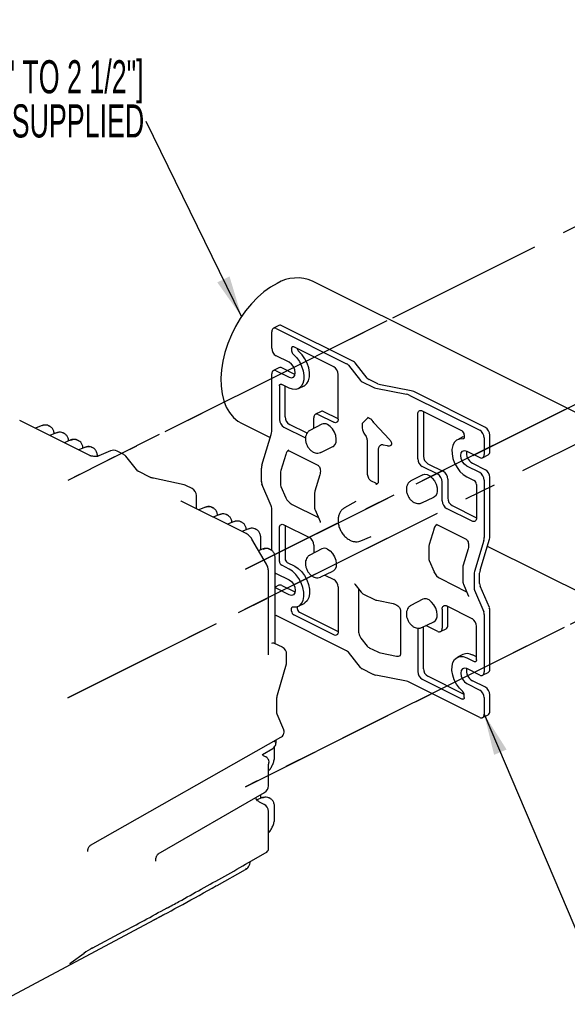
# Model space of a CAD drawing. Header units: millimetres. Extents: x 0 to 1680, y 0 to 1188.
# Tile 34 of 40: x 1123 to 1298, y 698 to 1013. Entities that reach past the tile are written whole.
import ezdxf

# ---------------------------------------------------------------- set-up
doc = ezdxf.new("R2010")
doc.units = ezdxf.units.MM
doc.header["$LTSCALE"] = 4
doc.linetypes.add('CENTERX2', pattern=[20.32, 12.7, -2.54, 2.54, -2.54])
doc.layers.add('FORMAT', color=7, linetype='Continuous')
doc.styles.add('SLDTEXTSTYLE0', font='TXT', dxfattribs={"width": 0.605})
doc.dimstyles.new('SLDDIMSTYLE0', dxfattribs={"dimtxt": 0.18, "dimasz": 13.208, "dimexe": 0, "dimexo": 0.0625, "dimgap": 0, "dimtad": 0, "dimtih": 1, "dimtoh": 1, "dimdec": 0, "dimrnd": 1e-09, "dimzin": 0, "dimdsep": 46, "dimtxsty": 'Standard', "dimsah": 1, "dimcen": 0.09, "dimadec": 0, "dimazin": 0, "dimtfac": 13.208, "dimtdec": 0, "dimtofl": 0, "dimtmove": 0, "dimatfit": 3, "dimfxl": 1, "dimfrac": 2, "dimtolj": 1, "dimtzin": 0, "dimarcsym": 0})

# ---------------------------------------------------------------- blocks, each defined once
blk = doc.blocks.new('SW_NOTE_23')
at = {"layer": 'FORMAT', "color": 0, "attachment_point": 3, "style": 'SLDTEXTSTYLE0'}
for s, insert, char_height in [('PIPE,', (-183.08, 19.55), 10.583), ('%%c', (-163.94, 19.55), 10.583), ('20 TO 50 [3/4" TO 2 1/2"]', (-0.78, 19.55), 10.5833), ('CUSTOMER SUPPLIED', (-0.58, 5.43), 10.5833)]:
    blk.add_mtext(s, dxfattribs=dict(at, insert=insert, char_height=char_height))

msp = doc.modelspace()

# ---------------------------------------------------------------- linework, layer by layer
at = {"color": 7, "linetype": 'CENTERX2'}
for p, q in [((1433.37, 1013), (1138.82, 865.73)), ((1195.6, 837.34), (1490.15, 984.61)), ((1138.82, 796.19), (1433.37, 943.46)), ((1240.76, 916.68), (1138.82, 865.73)), ((1490.15, 915.07), (1195.6, 767.8)), ((1297.52, 888.3), (1195.6, 837.34)), ((1240.76, 847.16), (1138.82, 796.19)), ((1195.6, 767.8), (1297.52, 818.79))]:
    msp.add_line(p, q, dxfattribs=at)
at = {"color": 7, "linetype": 'Continuous', "lineweight": 25}
for p, q in [((1358.46, 858.71), (1217.03, 929.43)), ((1203.98, 907.97), (1203.98, 913.26)), ((1206.29, 915.24), (1204.5, 914.34)), ((1205.39, 914.28), (1227.91, 903.02)), ((1230.08, 903.73), (1207.19, 915.18)), ((1210.34, 907.91), (1210.34, 907.13)), ((1223.78, 902.06), (1211.05, 908.42)), ((1209.53, 903.47), (1205.39, 905.53)), ((1206.29, 901.73), (1204.5, 900.83)), ((1205.39, 900.77), (1209.53, 898.7)), ((1211.32, 899.6), (1207.19, 901.67)), ((1228.47, 902.6), (1232.35, 897.69)), ((1234.52, 898.4), (1230.63, 903.31)), ((1203.98, 881.35), (1203.98, 899.75)), ((1211.41, 899.56), (1211.32, 899.6)), ((1225.19, 885.33), (1225.19, 899.62)), ((1232.91, 897.27), (1236.42, 895.51)), ((1237.85, 896.6), (1235.08, 897.98)), ((1206.45, 895.91), (1206.45, 885.17)), ((1209.53, 895.24), (1207.16, 896.42)), ((1208.25, 886.07), (1208.25, 895.88)), ((1212.55, 895.05), (1214.34, 895.94)), ((1237.27, 895.24), (1247.08, 893.29)), ((1248.51, 894.37), (1238.69, 896.32)), ((1272.24, 882.65), (1249.35, 894.1)), ((1247.93, 893.01), (1270.45, 881.75)), ((1219.73, 887.73), (1217.93, 886.84)), ((1252.06, 887.92), (1264.79, 881.55)), ((1252.44, 887.72), (1252.44, 873.5)), ((1145.91, 873.67), (1123.46, 884.89)), ((1217.41, 882.31), (1217.41, 885.75)), ((1218.83, 886.78), (1223.78, 884.3)), ((1225.19, 885.39), (1220.62, 887.68)), ((1234.52, 885.46), (1233.06, 884.15)), ((1234.61, 885.89), (1235.56, 885.42)), ((1236.08, 884.84), (1236.17, 884.69)), ((1250.65, 872.6), (1250.65, 886.89)), ((1130.34, 883.15), (1128.51, 882.37)), ((1133.12, 882.98), (1132.73, 883.18)), ((1194.32, 883.99), (1203.52, 879.38)), ((1207.87, 882.73), (1214.76, 879.29)), ((1215.27, 880.83), (1209.66, 883.63)), ((1219.97, 883.66), (1216.18, 881.66)), ((1236.7, 883.99), (1241.64, 878.78)), ((1134.94, 880.85), (1133.1, 880.07)), ((1137.71, 880.68), (1137.32, 880.88)), ((1139.53, 878.55), (1137.7, 877.77)), ((1142.31, 878.38), (1141.92, 878.58)), ((1200.87, 870.54), (1203.83, 880.42)), ((1233.63, 880.48), (1234.18, 879.78)), ((1234.5, 878.69), (1234.5, 868.12)), ((1265.09, 879.63), (1263.29, 878.73)), ((1265.09, 879.63), (1265.5, 879.79)), ((1265.5, 880.33), (1265.5, 879.55)), ((1271.86, 879.31), (1271.86, 874.03)), ((1273.66, 874.93), (1273.66, 880.21)), ((1144.13, 876.25), (1142.3, 875.47)), ((1146.91, 876.09), (1146.52, 876.28)), ((1152.52, 875.15), (1148.69, 873.57)), ((1209.53, 875.18), (1218.72, 870.58)), ((1219.67, 874.68), (1223.55, 876.51)), ((1238.04, 875.84), (1238.04, 865.31)), ((1239.04, 877.04), (1238.72, 876.88)), ((1239.55, 877.1), (1240.94, 876.82)), ((1156.55, 874.1), (1154.59, 875.08)), ((1161.25, 868.7), (1157.37, 873.45)), ((1208.45, 874.01), (1206.91, 868.87)), ((1266.31, 875.08), (1270.45, 873.01)), ((1271.34, 872.95), (1273.14, 873.85)), ((1200.73, 865.31), (1200.73, 869.61)), ((1257.01, 867.69), (1252.06, 870.16)), ((1253.86, 871.06), (1258.81, 868.59)), ((1270.45, 868.24), (1266.31, 870.31)), ((1268.11, 871.21), (1272.24, 869.14)), ((1161.25, 868.7), (1161.21, 868.75)), ((1165.06, 866.77), (1161.55, 868.52)), ((1175.97, 864.3), (1166.16, 866.4)), ((1206.76, 867.93), (1206.76, 864.54)), ((1219.35, 867.53), (1217.77, 862.28)), ((1252.23, 867.53), (1248.44, 865.53)), ((1260.22, 866.15), (1260.22, 860.08)), ((1266.31, 866.85), (1268.68, 865.66)), ((1271.86, 865.8), (1271.86, 847.41)), ((1273.66, 847.85), (1273.66, 866.7)), ((1178.53, 863.11), (1176.57, 864.09)), ((1203.83, 857.62), (1200.87, 864.53)), ((1206.91, 863.76), (1208.45, 860.16)), ((1235.76, 865.6), (1237.17, 864.89)), ((1258.43, 859.19), (1258.43, 865.25)), ((1269.39, 864.44), (1269.39, 853.71)), ((1179.91, 856.67), (1179.91, 860.88)), ((1217.65, 861.48), (1217.65, 857.18)), ((1251.93, 858.55), (1255.81, 860.38)), ((1195.83, 848.7), (1175.05, 859.1)), ((1182.53, 857.05), (1180.69, 856.28)), ((1185.3, 856.89), (1184.91, 857.08)), ((1203.98, 843.3), (1203.98, 856.83)), ((1210.48, 858.02), (1218.88, 853.82)), ((1217.83, 856.27), (1219.41, 852.59)), ((1230.84, 859.02), (1227.22, 856.9)), ((1267.97, 852.68), (1259.84, 856.75)), ((1261.64, 857.64), (1269.39, 853.77)), ((1187.12, 854.76), (1185.29, 853.98)), ((1189.9, 854.59), (1189.51, 854.78)), ((1191.72, 852.46), (1189.88, 851.68)), ((1194.49, 852.29), (1194.11, 852.49)), ((1196.31, 850.16), (1194.48, 849.38)), ((1199.09, 849.99), (1198.7, 850.19)), ((1206.45, 839.79), (1206.45, 850.53)), ((1207.87, 851.56), (1216, 847.49)), ((1208.25, 851.36), (1208.25, 840.69)), ((1219.4, 852.61), (1219.41, 852.59)), ((1255.83, 850.32), (1254.29, 845.18)), ((1256.9, 851.49), (1266.1, 846.9)), ((1202.28, 838.94), (1197.63, 846.97)), ((1200.49, 843.52), (1200.49, 847.13)), ((1232.47, 846.4), (1235.79, 847.8)), ((1270.55, 837.05), (1273.51, 846.92)), ((1200.91, 843.7), (1199.8, 843.22)), ((1203.69, 843.53), (1203.3, 843.72)), ((1219.97, 843.83), (1216.18, 841.82)), ((1217.41, 845.05), (1217.41, 842.48)), ((1254.14, 844.25), (1254.14, 840.86)), ((1266.73, 843.85), (1265.15, 838.59)), ((1271.71, 846.48), (1268.75, 836.6)), ((1272.85, 844.72), (1335.74, 813.28)), ((1205.09, 813.51), (1205.09, 840.67)), ((1209.53, 837.39), (1207.16, 838.57)), ((1208.96, 839.47), (1211.32, 838.29)), ((1254.29, 840.07), (1255.83, 836.47)), ((1265.03, 837.79), (1265.03, 833.49)), ((1202.93, 810.15), (1202.93, 836.61)), ((1205.39, 835.99), (1209.53, 833.92)), ((1219.67, 834.84), (1223.55, 836.67)), ((1220.99, 835.47), (1223.78, 834.07)), ((1257.86, 834.33), (1266.26, 830.13)), ((1268.61, 835.67), (1268.61, 831.37)), ((1270.4, 832.72), (1270.4, 836.11)), ((1206.29, 832.18), (1205.09, 831.58)), ((1209.53, 829.16), (1205.39, 831.23)), ((1207.19, 832.13), (1211.32, 830.06)), ((1225.19, 831.64), (1225.19, 817.35)), ((1230.52, 832.58), (1232.59, 829.96)), ((1231.69, 831.09), (1231.69, 817.97)), ((1265.21, 832.58), (1266.79, 828.9)), ((1273.51, 825.03), (1270.55, 831.94)), ((1211.32, 830.06), (1211.41, 830.02)), ((1233.33, 829.37), (1236.84, 827.62)), ((1266.79, 828.9), (1266.78, 828.92)), ((1268.75, 830.58), (1271.71, 823.68)), ((1212.14, 825.34), (1212.14, 824.8)), ((1212.55, 825.51), (1214.34, 826.4)), ((1237.55, 827.38), (1242.77, 826.34)), ((1252.23, 827.7), (1248.44, 825.69)), ((1267.97, 821.5), (1259.84, 825.57)), ((1260.22, 819.38), (1260.22, 825.38)), ((1227.91, 811.22), (1205.39, 822.48)), ((1210.34, 823.9), (1210.34, 824.69)), ((1223.78, 816.32), (1211.05, 822.69)), ((1212.84, 823.58), (1225.19, 817.41)), ((1245.13, 824.07), (1245.13, 810.22)), ((1258.43, 824.54), (1258.43, 818.48)), ((1271.86, 822.89), (1271.86, 804.49)), ((1273.66, 805.39), (1273.66, 824.24)), ((1250.65, 818.51), (1250.65, 804.62)), ((1251.93, 818.71), (1255.81, 820.54)), ((1252.44, 805.52), (1252.44, 818.95)), ((1257.01, 817.46), (1253.26, 819.34)), ((1269.39, 808.33), (1269.39, 819.06)), ((1257.91, 817.4), (1259.7, 818.3)), ((1207.37, 812.37), (1204.92, 813.59)), ((1232.49, 815.23), (1234.52, 812.67)), ((1235.08, 812.24), (1237.85, 810.86)), ((1208.75, 807.73), (1208.75, 810.13)), ((1232.35, 805.89), (1228.47, 810.8)), ((1238.69, 810.58), (1243.81, 809.57)), ((1265.09, 810.09), (1263.29, 809.19)), ((1266.31, 809), (1268.68, 807.81)), ((1269.39, 809.26), (1268.11, 809.9)), ((1205.82, 797.11), (1208.65, 807.05)), ((1236.42, 803.71), (1232.91, 805.47)), ((1247.08, 801.49), (1237.27, 803.44)), ((1265.49, 797.26), (1253.86, 803.08)), ((1270.45, 803.47), (1266.31, 805.53)), ((1271.34, 803.41), (1273.14, 804.31)), ((1270.45, 789.96), (1247.93, 801.21)), ((1252.06, 802.18), (1264.79, 795.81)), ((1266.31, 800.77), (1270.45, 798.7)), ((1272.24, 799.6), (1268.11, 801.67)), ((1265.5, 796.33), (1265.5, 797.11)), ((1273.66, 791.88), (1273.66, 797.16)), ((1205.64, 791.63), (1205.64, 795.93)), ((1271.86, 796.26), (1271.86, 790.98)), ((1207.81, 785.98), (1205.72, 791.02)), ((1205.74, 790.97), (1205.72, 791.02)), ((1271.34, 789.9), (1273.14, 790.8)), ((1146.13, 749.1), (1206.89, 783.61)), ((1201, 778.06), (1204.31, 780.04)), ((1202.03, 777.35), (1201.33, 777.7)), ((1204.9, 777.65), (1204.9, 780.62)), ((1202.93, 768.11), (1202.93, 774.46)), ((1167.75, 746.29), (1201.68, 765.94)), ((1200.49, 764.09), (1200.49, 765.25)), ((1200.72, 764.18), (1199.28, 763.57)), ((1201.55, 762.14), (1200.08, 762.88)), ((1203.49, 764.02), (1203.11, 764.21)), ((1202.93, 748.01), (1202.93, 759.9)), ((1204.9, 757.87), (1204.9, 761.15)), ((1145.23, 747.28), (1145.23, 747.33)), ((1196.61, 743.54), (1202.03, 746.62)), ((1166.96, 744.1), (1166.96, 744.65)), ((1186.59, 736.23), (1195.65, 741.3)), ((1115.77, 698.22), (1169.64, 726.98)), ((1146.66, 716.22), (1156.56, 721.46)), ((1156.61, 721.49), (1156.56, 721.46)), ((1139.93, 711.6), (1144.01, 714.56)), ((1144.01, 714.56), (1143.94, 714.51)), ((1146.7, 716.25), (1146.66, 716.22)), ((1139.93, 711.6), (1139.85, 711.56))]:
    msp.add_line(p, q, dxfattribs=at)
at = {"color": 7, "linetype": 'Continuous', "lineweight": 25, "flags": 128}
for points in [[(1205.67, 928.7), (1203.55, 927.49), (1201.46, 925.98), (1199.42, 924.2), (1197.47, 922.18), (1195.64, 919.93), (1193.95, 917.51), (1192.42, 914.93), (1191.08, 912.23), (1189.95, 909.46), (1189.03, 906.65), (1188.35, 903.84), (1187.91, 901.07), (1187.72, 898.38), (1187.79, 895.81), (1188.1, 893.39), (1188.66, 891.15), (1189.46, 889.14), (1190.49, 887.37), (1191.73, 885.87), (1193.16, 884.67), (1194.32, 883.99)], [(1205.39, 914.28), (1205.12, 914.39), (1204.85, 914.42), (1204.61, 914.38), (1204.39, 914.27), (1204.22, 914.1), (1204.09, 913.87), (1204.01, 913.58), (1203.98, 913.26)], [(1210.34, 907.91), (1210.36, 908.07), (1210.4, 908.21), (1210.46, 908.33), (1210.55, 908.42), (1210.66, 908.47), (1210.78, 908.49), (1210.91, 908.47), (1211.05, 908.42)], [(1214.34, 895.94), (1214.45, 896), (1215.22, 896.65), (1215.76, 897.6), (1216.05, 898.8), (1216.07, 900.18), (1215.83, 901.66), (1215.33, 903.16), (1214.61, 904.59), (1213.69, 905.87), (1212.65, 906.94)], [(1210.85, 906.04), (1211.9, 904.97), (1212.81, 903.69), (1213.54, 902.26), (1214.03, 900.76), (1214.28, 899.28), (1214.25, 897.9), (1213.96, 896.7), (1213.42, 895.75), (1212.66, 895.11), (1211.72, 894.8), (1210.66, 894.84), (1209.53, 895.24)], [(1209.53, 898.7), (1210.27, 898.51), (1210.9, 898.71), (1211.33, 899.27), (1211.47, 900.11), (1211.33, 901.1), (1210.9, 902.08), (1210.27, 902.91), (1209.53, 903.47)], [(1205.39, 900.77), (1205.12, 900.88), (1204.85, 900.91), (1204.61, 900.87), (1204.39, 900.76), (1204.22, 900.59), (1204.09, 900.36), (1204.01, 900.07), (1203.98, 899.75)], [(1206.45, 895.91), (1206.47, 896.07), (1206.51, 896.22), (1206.57, 896.33), (1206.66, 896.42), (1206.77, 896.47), (1206.89, 896.49), (1207.02, 896.48), (1207.16, 896.42)], [(1250.65, 886.89), (1250.67, 887.21), (1250.75, 887.5), (1250.89, 887.73), (1251.06, 887.91), (1251.28, 888.02), (1251.52, 888.05), (1251.79, 888.02), (1252.06, 887.92)], [(1218.83, 886.78), (1218.55, 886.88), (1218.29, 886.92), (1218.04, 886.88), (1217.83, 886.77), (1217.65, 886.6), (1217.52, 886.36), (1217.44, 886.08), (1217.41, 885.75)], [(1225.19, 885.33), (1225.16, 885), (1225.08, 884.72), (1224.95, 884.49), (1224.78, 884.31), (1224.56, 884.2), (1224.32, 884.17), (1224.05, 884.2), (1223.78, 884.3)], [(1223.55, 876.51), (1223.71, 876.6), (1224.24, 877.15), (1224.55, 877.95), (1224.61, 878.95), (1224.42, 880.05), (1224, 881.16), (1223.38, 882.17), (1222.62, 883), (1221.79, 883.57)], [(1264.99, 878.97), (1263.94, 878.95), (1263.03, 878.58), (1262.3, 877.87), (1261.8, 876.88), (1261.56, 875.64), (1261.58, 874.24), (1261.87, 872.75), (1262.42, 871.26), (1263.18, 869.85), (1264.12, 868.6), (1265.18, 867.58), (1266.31, 866.85)], [(1265.5, 879.55), (1265.49, 879.41), (1265.46, 879.29), (1265.42, 879.19), (1265.35, 879.1), (1265.28, 879.03), (1265.19, 878.99), (1265.09, 878.97), (1264.99, 878.97)], [(1266.31, 870.31), (1265.57, 870.87), (1264.93, 871.7), (1264.51, 872.68), (1264.36, 873.67), (1264.51, 874.5), (1264.93, 875.07), (1265.57, 875.27), (1266.31, 875.08)], [(1270.45, 873.01), (1270.72, 872.9), (1270.99, 872.87), (1271.23, 872.91), (1271.45, 873.01), (1271.62, 873.19), (1271.75, 873.42), (1271.83, 873.71), (1271.86, 874.03)], [(1252.23, 867.53), (1252.82, 867.71), (1253.63, 867.61), (1254.47, 867.19), (1255.28, 866.48), (1255.97, 865.55), (1256.5, 864.48), (1256.81, 863.36), (1256.87, 862.3), (1256.68, 861.39), (1256.26, 860.71), (1255.81, 860.38)], [(1269.39, 853.71), (1269.36, 853.38), (1269.28, 853.1), (1269.15, 852.86), (1268.97, 852.69), (1268.76, 852.58), (1268.51, 852.54), (1268.25, 852.58), (1267.97, 852.68)], [(1206.45, 850.53), (1206.48, 850.86), (1206.56, 851.14), (1206.69, 851.37), (1206.87, 851.55), (1207.08, 851.66), (1207.33, 851.69), (1207.59, 851.66), (1207.87, 851.56)], [(1221.79, 843.73), (1222.62, 843.16), (1223.38, 842.33), (1224, 841.32), (1224.42, 840.21), (1224.61, 839.11), (1224.55, 838.12), (1224.24, 837.31), (1223.71, 836.76), (1223.55, 836.67)], [(1210.85, 825.26), (1211.9, 825.28), (1212.81, 825.66), (1213.54, 826.36), (1214.03, 827.36), (1214.28, 828.6), (1214.25, 830), (1213.96, 831.49), (1213.42, 832.98), (1212.66, 834.39), (1211.72, 835.64), (1210.66, 836.66), (1209.53, 837.39)], [(1211.32, 838.29), (1212.45, 837.56), (1213.51, 836.54), (1214.45, 835.29), (1215.22, 833.88), (1215.76, 832.39), (1216.05, 830.9), (1216.07, 829.49), (1215.83, 828.26), (1215.33, 827.26), (1214.61, 826.55), (1214.34, 826.4)], [(1205.09, 836.18), (1205.12, 836.16), (1205.39, 835.99)], [(1205.39, 831.23), (1205.12, 831.33), (1205.09, 831.34)], [(1209.53, 833.92), (1210.27, 833.37), (1210.9, 832.54), (1211.33, 831.56), (1211.47, 830.57), (1211.33, 829.73), (1210.9, 829.17), (1210.27, 828.97), (1209.53, 829.16)], [(1210.34, 824.69), (1210.35, 824.82), (1210.38, 824.94), (1210.42, 825.05), (1210.48, 825.14), (1210.56, 825.2), (1210.65, 825.25), (1210.75, 825.27), (1210.85, 825.26)], [(1256.88, 822.72), (1256.75, 823.8), (1256.39, 824.92), (1255.81, 825.96), (1255.08, 826.84), (1254.26, 827.48), (1253.42, 827.83), (1252.64, 827.84), (1252.23, 827.7)], [(1258.43, 824.54), (1258.45, 824.87), (1258.53, 825.15), (1258.66, 825.39), (1258.84, 825.56), (1259.05, 825.67), (1259.3, 825.71), (1259.56, 825.67), (1259.84, 825.57)], [(1205.09, 822.67), (1205.12, 822.65), (1205.39, 822.48)], [(1257.01, 817.46), (1257.29, 817.35), (1257.55, 817.32), (1257.8, 817.36), (1258.01, 817.46), (1258.19, 817.64), (1258.32, 817.87), (1258.4, 818.16), (1258.43, 818.48)], [(1225.19, 817.35), (1225.16, 817.02), (1225.08, 816.74), (1224.95, 816.5), (1224.78, 816.33), (1224.56, 816.22), (1224.32, 816.18), (1224.05, 816.22), (1223.78, 816.32)], [(1264.99, 798.2), (1263.94, 799.26), (1263.03, 800.55), (1262.3, 801.98), (1261.8, 803.48), (1261.56, 804.96), (1261.58, 806.33), (1261.87, 807.53), (1262.42, 808.48), (1263.18, 809.13), (1264.12, 809.44), (1265.18, 809.4), (1266.31, 809)], [(1269.39, 808.33), (1269.37, 808.16), (1269.33, 808.02), (1269.27, 807.9), (1269.18, 807.82), (1269.07, 807.76), (1268.95, 807.74), (1268.82, 807.76), (1268.68, 807.81)], [(1266.31, 805.53), (1265.57, 805.72), (1264.93, 805.52), (1264.51, 804.96), (1264.36, 804.12), (1264.51, 803.14), (1264.93, 802.16), (1265.57, 801.32), (1266.31, 800.77)], [(1270.45, 803.47), (1270.72, 803.36), (1270.99, 803.33), (1271.23, 803.36), (1271.45, 803.47), (1271.62, 803.65), (1271.75, 803.88), (1271.83, 804.17), (1271.86, 804.49)], [(1265.5, 796.33), (1265.48, 796.17), (1265.44, 796.02), (1265.38, 795.91), (1265.29, 795.82), (1265.18, 795.76), (1265.06, 795.75), (1264.93, 795.76), (1264.79, 795.81)], [(1270.45, 789.96), (1270.72, 789.85), (1270.99, 789.82), (1271.23, 789.85), (1271.45, 789.96), (1271.62, 790.14), (1271.75, 790.37), (1271.83, 790.66), (1271.86, 790.98)], [(1205.35, 781.74), (1205.35, 781.78), (1205.3, 781.89), (1205.18, 782), (1205, 782.1), (1204.77, 782.2)]]:
    msp.add_lwpolyline(points, dxfattribs=at)
at = {"color": 7, "linetype": 'Continuous', "lineweight": 25}
for centre, radius, start, end in [((1212.07, 917.81), 12.63, 66.8632, 120.4046), ((1206.69, 914.34), 0.979, 59.1142, 113.618), ((1206.87, 908.02), 2.9, 180.9678, 239.2421), ((1211.85, 907.17), 1.51, 181.7573, 228.5738), ((1213.66, 908.08), 1.53, 187.8892, 228.4275), ((1229.39, 902.25), 1.64, 40.4056, 65.0566), ((1206.69, 900.83), 0.979, 59.1142, 113.618), ((1222.3, 899.57), 2.9, 0.9678, 59.2421), ((1227.22, 901.54), 1.64, 40.4056, 65.0566), ((1233.6, 898.75), 1.64, 220.4056, 245.0566), ((1235.77, 899.47), 1.64, 220.4056, 245.0566), ((1237.89, 898.55), 3.37, 244.222, 259.4029), ((1239.31, 899.64), 3.37, 244.222, 259.4029), ((1247.89, 891.06), 3.37, 64.222, 79.4029), ((1246.46, 889.97), 3.37, 64.222, 79.4029), ((1220.12, 886.84), 0.979, 59.1142, 113.618), ((1209.35, 885.22), 2.9, 180.9678, 239.2421), ((1211.14, 886.12), 2.9, 180.9678, 239.2421), ((1220.79, 881.94), 1.91, 58.4201, 115.3804), ((1264.05, 880.31), 1.45, 0.9678, 59.2421), ((1268.97, 879.27), 2.9, 0.9678, 59.2421), ((1270.76, 880.16), 2.9, 0.9678, 59.2421), ((1200.71, 881.38), 3.27, 342.8527, 359.4361), ((1153.47, 872.85), 2.5, 63.4349, 112.5183), ((1269.99, 874.53), 3.81, 171.0824, 240.4352), ((1155.43, 871.87), 2.5, 39.3162, 63.4349), ((1253.54, 872.65), 2.9, 180.9678, 239.2421), ((1255.34, 873.55), 2.9, 180.9678, 239.2421), ((1272.55, 874.8), 1.11, 301.7603, 6.9106), ((1203.99, 869.58), 3.27, 162.8527, 179.4361), ((1210.03, 867.9), 3.27, 162.8527, 179.4361), ((1270.76, 866.65), 2.9, 0.9678, 59.2421), ((1236.79, 867.57), 2.23, 219.6321, 242.2112), ((1255.53, 865.2), 2.9, 0.9678, 59.2421), ((1257.33, 866.1), 2.9, 0.9678, 59.2421), ((1267.94, 864.42), 1.45, 0.9678, 59.2421), ((1268.97, 865.76), 2.9, 0.9678, 59.2421), ((1175.45, 861.86), 2.5, 63.4349, 77.9059), ((1177.41, 860.88), 2.5, 0, 63.4349), ((1202.73, 865.28), 2, 178.9449, 201.9685), ((1208.77, 864.51), 2, 178.9449, 201.9685), ((1237.7, 865.87), 1.12, 241.3748, 277.3361), ((1263.12, 860.13), 2.9, 180.9678, 239.2421), ((1201.97, 856.87), 2, 358.9449, 21.9685), ((1261.32, 859.23), 2.9, 180.9678, 239.2421), ((1214.52, 845), 2.9, 0.9678, 59.2421), ((1268.59, 847.44), 3.27, 342.8527, 359.4361), ((1270.39, 847.88), 3.27, 342.8527, 359.4361), ((1220.79, 842.1), 1.91, 58.4201, 115.3804), ((1257.41, 844.21), 3.27, 162.8527, 179.4361), ((1209.7, 840.71), 1.45, 180.9678, 239.2421), ((1256.14, 840.82), 2, 178.9449, 201.9685), ((1207.9, 839.82), 1.45, 180.9678, 239.2421), ((1271.88, 835.64), 3.27, 162.8527, 179.4361), ((1273.67, 836.08), 3.27, 162.8527, 179.4361), ((1206.69, 831.29), 0.979, 59.1142, 113.618), ((1222.3, 831.59), 2.9, 0.9678, 59.2421), ((1270.61, 831.33), 2, 178.9449, 201.9685), ((1272.41, 832.69), 2, 178.9449, 201.9685), ((1213.59, 824.83), 1.45, 180.9678, 239.2421), ((1271.65, 824.28), 2, 358.9449, 21.9685), ((1211.79, 823.93), 1.45, 180.9678, 239.2421), ((1254.74, 822.42), 2.16, 299.6601, 8.0391), ((1269.86, 822.93), 2, 358.9449, 21.9685), ((1259.11, 819.25), 1.11, 301.7603, 6.9106), ((1266.49, 819.02), 2.9, 0.9678, 59.2421), ((1206.25, 810.13), 2.5, 0, 63.4349), ((1235.77, 813.73), 1.64, 220.4056, 245.0566), ((1227.22, 809.74), 1.64, 40.4056, 65.0566), ((1239.31, 813.9), 3.37, 244.222, 259.4029), ((1266.41, 807.02), 3.34, 59.4136, 113.3186), ((1206.25, 807.73), 2.5, 344.0867, 0), ((1233.6, 806.96), 1.64, 220.4056, 245.0566), ((1237.89, 806.75), 3.37, 244.222, 259.4029), ((1253.54, 804.67), 2.9, 180.9678, 239.2421), ((1255.34, 805.57), 2.9, 180.9678, 239.2421), ((1269.97, 804.98), 3.79, 170.8968, 240.6207), ((1272.55, 805.25), 1.11, 301.7603, 6.9106), ((1246.46, 798.18), 3.37, 64.222, 79.4029), ((1270.76, 797.11), 2.9, 0.9678, 59.2421), ((1263.98, 797.06), 1.51, 1.7573, 48.5738), ((1268.97, 796.21), 2.9, 0.9678, 59.2421), ((1272.55, 791.74), 1.11, 301.7603, 6.9106), ((1200.43, 768.11), 2.5, 300.079, 0), ((1200.43, 759.9), 2.5, 0, 63.4349), ((1195.34, 741.75), 0.548, 305.0422, 7.8618)]:
    msp.add_arc(centre, radius, start, end, dxfattribs=at)
for centre, major_axis, ratio, start_param, end_param in [((1236.85, 886.78), (2.5, 1.54), 0.08152, 2.422005, 2.713973), ((1130.42, 878.74), (2.35, 4.41), 0.631359, 6.257229, 6.949498), ((1233.63, 882.21), (-0.46, 2), 0.330153, 0.181136, 2.537331), ((1135.02, 876.44), (2.35, 4.41), 0.631359, 6.257229, 6.949498), ((1139.61, 874.14), (2.35, 4.41), 0.631359, 6.257229, 6.949498), ((1234.18, 879.09), (-0.181, 0.793), 0.330153, 4.108127, 5.678923), ((1144.21, 871.84), (2.35, 4.41), 0.631359, 6.257229, 6.949498), ((1209.87, 873.31), (0.23, 2.15), 0.708345, 0.426214, 1.312291), ((1239.55, 876.41), (0.734, -0.423), 0.767416, 1.987157, 2.671877), ((1240.94, 878.55), (1.85, -1.07), 0.767416, 5.12875, 5.813469), ((1235.3, 867.11), (-0.46, 2), 0.330153, 0.966534, 1.192331), ((1235.99, 866.04), (2.51, -0.3), 0.683678, 5.329099, 5.47745), ((1209.87, 859.45), (-1.44, 1.5), 0.366147, 0.773159, 2.343955), ((1182.61, 852.65), (2.35, 4.41), 0.631359, 6.257229, 6.949498), ((1187.2, 850.35), (2.35, 4.41), 0.631359, 6.257229, 6.949498), ((1191.8, 848.05), (2.35, 4.41), 0.631359, 6.257229, 6.949498), ((1196.39, 845.75), (2.35, 4.41), 0.631359, 6.257229, 6.949498), ((1257.24, 849.62), (0.23, 2.15), 0.708345, 0.426214, 1.312291), ((1200.99, 839.29), (2.35, 4.41), 0.631359, 6.257229, 6.949498), ((1257.24, 835.76), (-1.44, 1.5), 0.366147, 0.773159, 2.343955), ((1232.49, 816.96), (-0.46, 2), 0.330153, 0.966534, 2.537331), ((1203.85, 811.33), (1.05, 2.27), 0.587366, 6.265138, 6.91495), ((1243.81, 811.3), (1.85, -1.07), 0.767416, 5.12875, 5.813469), ((1200.8, 759.77), (2.35, 4.41), 0.631359, 6.257229, 6.949498), ((1206.04, 750.95), (56.51, 33.18), 0.045667, 3.901539, 4.329622), ((1193.95, 745.45), (55.77, 32.46), 0.041069, 3.955195, 4.255984), ((1145.31, 715.24), (1.97, 1.25), 0.071378, 0.745274, 2.298617)]:
    msp.add_ellipse(centre, major_axis=major_axis, ratio=ratio, start_param=start_param, end_param=end_param, dxfattribs=at)
for points, knots in [([(1234.6, 885.9), (1234.6, 885.9), (1234.59, 885.9), (1234.6, 885.89), (1234.61, 885.89)], [0, 0, 0, 0, 0.5702078, 1, 1, 1, 1]), ([(1235.56, 885.42), (1235.58, 885.4), (1235.63, 885.37), (1235.79, 885.24), (1235.95, 885.05), (1236.05, 884.9), (1236.08, 884.84)], [0, 0, 0, 0, 0.245121, 0.51279, 0.794556, 1, 1, 1, 1]), ([(1236.17, 884.69), (1236.21, 884.63), (1236.36, 884.38), (1236.55, 884.15), (1236.7, 883.99)], [0, 0, 0, 0, 0.249442, 1, 1, 1, 1]), ([(1132.85, 883.08), (1132.8, 883.12), (1132.52, 883.34), (1131.86, 883.45), (1131.06, 883.41), (1130.55, 883.22), (1130.34, 883.15)], [0, 0, 0, 0, 0.078905, 0.42207, 0.76351, 1, 1, 1, 1]), ([(1134.49, 880.66), (1134.49, 880.67), (1134.47, 881.05), (1134.27, 881.72), (1133.81, 882.54), (1133.32, 882.85), (1133.07, 883)], [0, 0, 0, 0, 0.012034, 0.3470433, 0.6824986, 1, 1, 1, 1]), ([(1216.18, 881.63), (1216.11, 881.6), (1215.76, 881.46), (1215.31, 880.96), (1214.9, 880.22), (1214.72, 879.34), (1214.75, 878.36), (1215.03, 877.32), (1215.54, 876.31), (1216.23, 875.46), (1216.84, 874.98), (1217.19, 874.8), (1217.25, 874.77)], [0, 0, 0, 0, 0.030272, 0.13875, 0.243484, 0.35218, 0.46967, 0.594651, 0.721948, 0.852208, 0.974238, 1, 1, 1, 1]), ([(1137.45, 880.78), (1137.39, 880.82), (1137.12, 881.04), (1136.46, 881.15), (1135.66, 881.11), (1135.15, 880.93), (1134.94, 880.85)], [0, 0, 0, 0, 0.078905, 0.42207, 0.76351, 1, 1, 1, 1]), ([(1139.09, 878.36), (1139.09, 878.37), (1139.07, 878.76), (1138.87, 879.42), (1138.41, 880.24), (1137.91, 880.55), (1137.67, 880.7)], [0, 0, 0, 0, 0.012034, 0.3470433, 0.6824986, 1, 1, 1, 1]), ([(1142.04, 878.48), (1141.99, 878.52), (1141.71, 878.74), (1141.06, 878.85), (1140.25, 878.82), (1139.74, 878.63), (1139.53, 878.55)], [0, 0, 0, 0, 0.078905, 0.42207, 0.76351, 1, 1, 1, 1]), ([(1143.68, 876.06), (1143.68, 876.08), (1143.66, 876.46), (1143.47, 877.12), (1143, 877.94), (1142.51, 878.25), (1142.27, 878.4)], [0, 0, 0, 0, 0.012034, 0.3470433, 0.6824986, 1, 1, 1, 1]), ([(1241.64, 878.78), (1241.72, 878.69), (1241.95, 878.43), (1242.19, 877.98), (1242.29, 877.5), (1242.23, 877.16), (1242.12, 876.94), (1241.89, 876.81), (1241.79, 876.75)], [0, 0, 0, 0, 0.095177, 0.272438, 0.434955, 0.600954, 0.822231, 1, 1, 1, 1]), ([(1146.64, 876.18), (1146.59, 876.22), (1146.31, 876.44), (1145.65, 876.55), (1144.85, 876.52), (1144.34, 876.33), (1144.13, 876.25)], [0, 0, 0, 0, 0.078905, 0.42207, 0.76351, 1, 1, 1, 1]), ([(1148.31, 873.23), (1148.3, 873.42), (1148.28, 873.99), (1148.07, 874.83), (1147.6, 875.65), (1147.1, 875.95), (1146.86, 876.1)], [0, 0, 0, 0, 0.150953, 0.438856, 0.727143, 1, 1, 1, 1]), ([(1209.1, 875.14), (1209.16, 875.17), (1209.34, 875.25), (1209.41, 875.23), (1209.51, 875.19), (1209.53, 875.18)], [0, 0, 0, 0, 0.332688, 0.862216, 1, 1, 1, 1]), ([(1238.27, 876.53), (1238.2, 876.41), (1238.07, 876.19), (1238.03, 875.93), (1238.04, 875.81), (1238.04, 875.8)], [0, 0, 0, 0, 0.5279116, 0.9638032, 1, 1, 1, 1]), ([(1238.72, 876.88), (1238.59, 876.81), (1238.43, 876.71), (1238.3, 876.57), (1238.27, 876.53)], [0, 0, 0, 0, 0.737446, 1, 1, 1, 1]), ([(1148.69, 873.57), (1148.64, 873.55), (1148.53, 873.51), (1148.19, 873.43), (1147.71, 873.37), (1147.12, 873.38), (1146.57, 873.45), (1146.13, 873.57), (1145.98, 873.63), (1145.91, 873.67)], [0, 0, 0, 0, 0.101643, 0.23047, 0.378561, 0.544527, 0.718672, 0.862868, 1, 1, 1, 1]), ([(1217.25, 874.77), (1217.46, 874.68), (1217.93, 874.47), (1218.72, 874.41), (1219.36, 874.49), (1219.63, 874.68), (1219.67, 874.7)], [0, 0, 0, 0, 0.261724, 0.606334, 0.940754, 1, 1, 1, 1]), ([(1218.72, 870.58), (1218.76, 870.56), (1218.85, 870.51), (1219.08, 870.28), (1219.34, 869.78), (1219.51, 869.08), (1219.53, 868.29), (1219.41, 867.78), (1219.35, 867.53)], [0, 0, 0, 0, 0.085595, 0.242801, 0.41481, 0.595213, 0.802879, 1, 1, 1, 1]), ([(1161.55, 868.52), (1161.49, 868.55), (1161.33, 868.64), (1161.23, 868.73), (1161.24, 868.71), (1161.25, 868.71)], [0, 0, 0, 0, 0.30176, 0.886364, 1, 1, 1, 1]), ([(1166.16, 866.4), (1166.05, 866.43), (1165.69, 866.51), (1165.32, 866.65), (1165.11, 866.74), (1165.06, 866.77)], [0, 0, 0, 0, 0.252959, 0.805506, 1, 1, 1, 1]), ([(1234.52, 867.71), (1234.55, 867.48), (1234.61, 867.04), (1234.82, 866.5), (1235.01, 866.24), (1235.08, 866.15)], [0, 0, 0, 0, 0.399371, 0.798407, 1, 1, 1, 1]), ([(1238.04, 865.31), (1238.04, 865.26), (1238.03, 865.05), (1237.91, 864.84), (1237.71, 864.64), (1237.5, 864.56), (1237.45, 864.54)], [0, 0, 0, 0, 0.140456, 0.499921, 0.883812, 1, 1, 1, 1]), ([(1248.45, 865.5), (1248.37, 865.47), (1248.03, 865.33), (1247.57, 864.83), (1247.16, 864.09), (1246.98, 863.21), (1247.01, 862.23), (1247.29, 861.19), (1247.8, 860.18), (1248.49, 859.33), (1249.1, 858.85), (1249.45, 858.67), (1249.52, 858.63)], [0, 0, 0, 0, 0.031391, 0.139745, 0.244357, 0.352928, 0.470283, 0.595119, 0.722269, 0.852378, 0.974268, 1, 1, 1, 1]), ([(1217.77, 862.28), (1217.72, 862.09), (1217.66, 861.82), (1217.65, 861.56), (1217.65, 861.48)], [0, 0, 0, 0, 0.714096, 1, 1, 1, 1]), ([(1175.05, 859.1), (1175.01, 859.12), (1174.96, 859.15), (1174.98, 859.13), (1174.98, 859.13)], [0, 0, 0, 0, 0.8390497, 1, 1, 1, 1]), ([(1185.03, 856.98), (1184.98, 857.02), (1184.71, 857.24), (1184.05, 857.36), (1183.25, 857.32), (1182.73, 857.13), (1182.53, 857.05)], [0, 0, 0, 0, 0.078905, 0.42207, 0.76351, 1, 1, 1, 1]), ([(1186.68, 854.57), (1186.67, 854.58), (1186.65, 854.96), (1186.46, 855.63), (1186, 856.45), (1185.5, 856.76), (1185.26, 856.91)], [0, 0, 0, 0, 0.012034, 0.3470433, 0.6824986, 1, 1, 1, 1]), ([(1217.65, 857.18), (1217.67, 856.96), (1217.69, 856.64), (1217.8, 856.35), (1217.83, 856.27)], [0, 0, 0, 0, 0.702646, 1, 1, 1, 1]), ([(1227.26, 856.9), (1227.22, 856.89), (1226.85, 856.74), (1226.3, 856.19), (1225.68, 855.34), (1225.31, 854.32), (1225.15, 853.19), (1225.22, 851.96), (1225.54, 850.67), (1226.1, 849.41), (1226.88, 848.26), (1227.83, 847.27), (1228.58, 846.83), (1228.95, 846.61)], [0, 0, 0, 0, 0.009785, 0.100134, 0.187614, 0.276349, 0.369774, 0.46931, 0.573159, 0.678158, 0.784513, 0.893456, 1, 1, 1, 1]), ([(1249.52, 858.63), (1249.72, 858.55), (1250.19, 858.34), (1250.98, 858.28), (1251.61, 858.36), (1251.88, 858.53), (1251.91, 858.56)], [0, 0, 0, 0, 0.265296, 0.61461, 0.953594, 1, 1, 1, 1]), ([(1189.63, 854.69), (1189.58, 854.73), (1189.3, 854.94), (1188.64, 855.06), (1187.84, 855.02), (1187.33, 854.83), (1187.12, 854.76)], [0, 0, 0, 0, 0.078905, 0.42207, 0.76351, 1, 1, 1, 1]), ([(1191.27, 852.27), (1191.27, 852.28), (1191.25, 852.66), (1191.05, 853.33), (1190.59, 854.15), (1190.1, 854.46), (1189.86, 854.61)], [0, 0, 0, 0, 0.012034, 0.347043, 0.682499, 1, 1, 1, 1]), ([(1194.23, 852.39), (1194.18, 852.43), (1193.9, 852.65), (1193.24, 852.76), (1192.44, 852.72), (1191.93, 852.54), (1191.72, 852.46)], [0, 0, 0, 0, 0.078905, 0.42207, 0.76351, 1, 1, 1, 1]), ([(1195.87, 849.97), (1195.87, 849.98), (1195.85, 850.37), (1195.65, 851.03), (1195.19, 851.85), (1194.69, 852.16), (1194.45, 852.31)], [0, 0, 0, 0, 0.012034, 0.347043, 0.682499, 1, 1, 1, 1]), ([(1198.82, 850.09), (1198.77, 850.13), (1198.49, 850.35), (1197.84, 850.46), (1197.03, 850.43), (1196.52, 850.24), (1196.31, 850.16)], [0, 0, 0, 0, 0.078905, 0.42207, 0.76351, 1, 1, 1, 1]), ([(1200.49, 847.13), (1200.49, 847.33), (1200.47, 847.9), (1200.25, 848.73), (1199.78, 849.55), (1199.29, 849.86), (1199.05, 850.01)], [0, 0, 0, 0, 0.150953, 0.438856, 0.727143, 1, 1, 1, 1]), ([(1219.41, 852.59), (1219.44, 852.51), (1219.51, 852.34), (1219.51, 852.31), (1219.51, 852.29)], [0, 0, 0, 0, 0.460529, 1, 1, 1, 1]), ([(1256.47, 851.45), (1256.54, 851.49), (1256.71, 851.56), (1256.79, 851.54), (1256.89, 851.5), (1256.9, 851.49)], [0, 0, 0, 0, 0.332688, 0.862216, 1, 1, 1, 1]), ([(1197.63, 846.97), (1197.52, 847.13), (1197.2, 847.64), (1196.6, 848.26), (1196.05, 848.58), (1195.83, 848.7)], [0, 0, 0, 0, 0.23384, 0.70471, 1, 1, 1, 1]), ([(1266.1, 846.9), (1266.13, 846.88), (1266.23, 846.82), (1266.46, 846.59), (1266.72, 846.09), (1266.88, 845.4), (1266.9, 844.6), (1266.78, 844.09), (1266.73, 843.85)], [0, 0, 0, 0, 0.085595, 0.242801, 0.41481, 0.595213, 0.802879, 1, 1, 1, 1]), ([(1203.42, 843.63), (1203.37, 843.67), (1203.09, 843.88), (1202.43, 844), (1201.63, 843.96), (1201.12, 843.77), (1200.91, 843.7)], [0, 0, 0, 0, 0.078905, 0.42207, 0.76351, 1, 1, 1, 1]), ([(1228.95, 846.61), (1229.21, 846.49), (1229.79, 846.23), (1230.77, 846.07), (1231.72, 846.12), (1232.25, 846.35), (1232.46, 846.44)], [0, 0, 0, 0, 0.226946, 0.526239, 0.814635, 1, 1, 1, 1]), ([(1205.09, 840.67), (1205.08, 840.87), (1205.07, 841.43), (1204.85, 842.27), (1204.38, 843.09), (1203.88, 843.4), (1203.64, 843.55)], [0, 0, 0, 0, 0.150953, 0.438856, 0.727143, 1, 1, 1, 1]), ([(1216.19, 841.8), (1216.11, 841.77), (1215.77, 841.63), (1215.31, 841.13), (1214.9, 840.38), (1214.72, 839.5), (1214.75, 838.52), (1215.03, 837.48), (1215.54, 836.47), (1216.23, 835.62), (1216.84, 835.15), (1217.19, 834.96), (1217.25, 834.93)], [0, 0, 0, 0, 0.031391, 0.139745, 0.244357, 0.352928, 0.470283, 0.595119, 0.722269, 0.852378, 0.974268, 1, 1, 1, 1]), ([(1202.93, 836.61), (1202.92, 836.82), (1202.89, 837.39), (1202.68, 838.19), (1202.4, 838.72), (1202.28, 838.94)], [0, 0, 0, 0, 0.264067, 0.704156, 1, 1, 1, 1]), ([(1265.15, 838.59), (1265.1, 838.4), (1265.04, 838.14), (1265.03, 837.87), (1265.03, 837.79)], [0, 0, 0, 0, 0.714096, 1, 1, 1, 1]), ([(1217.25, 834.93), (1217.46, 834.84), (1217.93, 834.63), (1218.72, 834.57), (1219.35, 834.65), (1219.61, 834.83), (1219.65, 834.85)], [0, 0, 0, 0, 0.265296, 0.61461, 0.953594, 1, 1, 1, 1]), ([(1230.48, 832.63), (1230.47, 832.63), (1230.46, 832.64), (1230.49, 832.6), (1230.52, 832.58)], [0, 0, 0, 0, 0.368637, 1, 1, 1, 1]), ([(1265.03, 833.49), (1265.04, 833.27), (1265.06, 832.96), (1265.18, 832.67), (1265.21, 832.58)], [0, 0, 0, 0, 0.702646, 1, 1, 1, 1]), ([(1232.58, 829.98), (1232.69, 829.85), (1232.89, 829.62), (1233.19, 829.45), (1233.33, 829.37)], [0, 0, 0, 0, 0.515076, 1, 1, 1, 1]), ([(1266.79, 828.9), (1266.82, 828.82), (1266.88, 828.65), (1266.88, 828.62), (1266.88, 828.6)], [0, 0, 0, 0, 0.4605293, 1, 1, 1, 1]), ([(1236.84, 827.62), (1236.95, 827.57), (1237.18, 827.46), (1237.43, 827.41), (1237.56, 827.38)], [0, 0, 0, 0, 0.5118753, 1, 1, 1, 1]), ([(1242.77, 826.34), (1242.9, 826.31), (1243.28, 826.22), (1243.92, 825.91), (1244.54, 825.39), (1244.95, 824.83), (1245.11, 824.37), (1245.13, 824.15), (1245.13, 824.07)], [0, 0, 0, 0, 0.108557, 0.338132, 0.554847, 0.726645, 0.896671, 1, 1, 1, 1]), ([(1248.44, 825.66), (1248.37, 825.63), (1248.02, 825.5), (1247.57, 825), (1247.16, 824.25), (1246.98, 823.37), (1247.01, 822.39), (1247.29, 821.35), (1247.8, 820.34), (1248.49, 819.49), (1249.1, 819.01), (1249.45, 818.83), (1249.52, 818.8)], [0, 0, 0, 0, 0.030272, 0.13875, 0.243484, 0.35218, 0.46967, 0.594651, 0.721948, 0.852208, 0.974238, 1, 1, 1, 1]), ([(1249.52, 818.8), (1249.72, 818.71), (1250.19, 818.5), (1250.98, 818.44), (1251.62, 818.52), (1251.89, 818.71), (1251.94, 818.74)], [0, 0, 0, 0, 0.261724, 0.606334, 0.940754, 1, 1, 1, 1]), ([(1202.94, 810), (1202.94, 809.99), (1202.94, 809.98), (1202.94, 810.08), (1202.93, 810.15)], [0, 0, 0, 0, 0.361981, 1, 1, 1, 1]), ([(1245.13, 810.22), (1245.13, 810.16), (1245.12, 809.95), (1244.99, 809.74), (1244.86, 809.55), (1244.67, 809.5), (1244.67, 809.5)], [0, 0, 0, 0, 0.156686, 0.557685, 0.99548, 1, 1, 1, 1]), ([(1205.64, 795.93), (1205.64, 796.01), (1205.65, 796.3), (1205.71, 796.72), (1205.8, 797.05), (1205.82, 797.11)], [0, 0, 0, 0, 0.248593, 0.846114, 1, 1, 1, 1]), ([(1205.72, 791.02), (1205.72, 791.04), (1205.69, 791.11), (1205.64, 791.34), (1205.64, 791.57), (1205.64, 791.63)], [0, 0, 0, 0, 0.255604, 0.830737, 1, 1, 1, 1]), ([(1206.89, 783.61), (1207.06, 783.72), (1207.42, 783.96), (1207.81, 784.51), (1207.97, 785.17), (1207.95, 785.7), (1207.81, 785.94), (1207.78, 785.99)], [0, 0, 0, 0, 0.223746, 0.470073, 0.706142, 0.939401, 1, 1, 1, 1]), ([(1204.29, 780.07), (1204.37, 780.11), (1204.66, 780.25), (1205, 780.69), (1205.26, 781.23), (1205.31, 781.59), (1205.33, 781.74)], [0, 0, 0, 0, 0.129434, 0.468881, 0.783892, 1, 1, 1, 1]), ([(1205.35, 781.79), (1205.37, 781.91), (1205.4, 782.23), (1205.34, 782.54), (1205.31, 782.74)], [0, 0, 0, 0, 0.38947, 1, 1, 1, 1]), ([(1205.33, 781.65), (1205.35, 781.73), (1205.36, 781.83), (1205.36, 781.93), (1205.36, 781.96)], [0, 0, 0, 0, 0.727005, 1, 1, 1, 1]), ([(1201.33, 777.74), (1201.25, 777.77), (1201.09, 777.83), (1200.96, 778.13), (1200.96, 778.11), (1200.96, 778.11)], [0, 0, 0, 0, 0.3816527, 0.8164666, 1, 1, 1, 1]), ([(1204.01, 774.35), (1204.11, 774.54), (1204.42, 775.09), (1204.73, 776.1), (1204.89, 777.02), (1204.9, 777.52), (1204.9, 777.65)], [0, 0, 0, 0, 0.177233, 0.529092, 0.882215, 1, 1, 1, 1]), ([(1203.05, 775.15), (1203.09, 775.36), (1203.18, 775.8), (1202.99, 776.45), (1202.61, 776.97), (1202.27, 777.25), (1202.05, 777.34), (1202.02, 777.35)], [0, 0, 0, 0, 0.2419338, 0.5020763, 0.7375109, 0.9675226, 1, 1, 1, 1]), ([(1202.93, 774.46), (1202.93, 774.51), (1202.94, 774.64), (1202.98, 774.94), (1203.06, 775.18), (1203.1, 775.29)], [0, 0, 0, 0, 0.251466, 0.649003, 1, 1, 1, 1]), ([(1202.93, 772.77), (1202.95, 772.79), (1203.25, 773.06), (1203.64, 773.61), (1203.92, 774.17), (1204.01, 774.35)], [0, 0, 0, 0, 0.047234, 0.684518, 1, 1, 1, 1]), ([(1200.08, 762.88), (1200.02, 762.91), (1199.86, 763), (1199.48, 763.31), (1199.07, 763.76), (1198.86, 764.13), (1198.78, 764.26)], [0, 0, 0, 0, 0.173948, 0.480788, 0.810861, 1, 1, 1, 1]), ([(1203.23, 764.11), (1203.18, 764.15), (1202.9, 764.37), (1202.24, 764.48), (1201.44, 764.45), (1200.93, 764.26), (1200.72, 764.18)], [0, 0, 0, 0, 0.0789051, 0.4220698, 0.7635097, 1, 1, 1, 1]), ([(1204.9, 761.15), (1204.89, 761.35), (1204.87, 761.92), (1204.66, 762.76), (1204.19, 763.57), (1203.69, 763.88), (1203.45, 764.03)], [0, 0, 0, 0, 0.150953, 0.438856, 0.727143, 1, 1, 1, 1]), ([(1204.01, 754.57), (1204.11, 754.76), (1204.42, 755.31), (1204.73, 756.32), (1204.89, 757.24), (1204.9, 757.74), (1204.9, 757.87)], [0, 0, 0, 0, 0.1772331, 0.5290917, 0.882215, 1, 1, 1, 1]), ([(1202.93, 752.99), (1202.95, 753), (1203.25, 753.28), (1203.64, 753.83), (1203.92, 754.39), (1204.01, 754.57)], [0, 0, 0, 0, 0.047234, 0.684518, 1, 1, 1, 1]), ([(1145.23, 747.33), (1145.23, 747.4), (1145.24, 747.55), (1145.31, 747.88), (1145.45, 748.27), (1145.66, 748.63), (1145.88, 748.9), (1146.05, 749.04), (1146.11, 749.08), (1146.13, 749.1)], [0, 0, 0, 0, 0.117341, 0.270297, 0.437631, 0.613368, 0.769002, 0.911103, 1, 1, 1, 1]), ([(1145.24, 747.09), (1145.25, 747.09), (1145.25, 747.07), (1145.23, 747.15), (1145.23, 747.25), (1145.23, 747.28)], [0, 0, 0, 0, 0.224623, 0.740105, 1, 1, 1, 1]), ([(1166.96, 744.65), (1166.96, 744.7), (1166.96, 744.8), (1167.01, 745.06), (1167.11, 745.37), (1167.26, 745.71), (1167.45, 745.99), (1167.61, 746.18), (1167.73, 746.27), (1167.74, 746.28), (1167.75, 746.29)], [0, 0, 0, 0, 0.107639, 0.230697, 0.363161, 0.504951, 0.650468, 0.775199, 0.895786, 1, 1, 1, 1]), ([(1202.03, 746.62), (1202.17, 746.71), (1202.48, 746.91), (1202.8, 747.37), (1202.97, 747.8), (1202.92, 748.01), (1202.92, 748.04)], [0, 0, 0, 0, 0.275779, 0.632212, 0.95361, 1, 1, 1, 1]), ([(1166.96, 744.02), (1166.96, 744.02), (1166.97, 744), (1166.96, 744.04), (1166.96, 744.09), (1166.96, 744.1)], [0, 0, 0, 0, 0.109545, 0.912914, 1, 1, 1, 1]), ([(1170.46, 728.95), (1171.74, 729.65), (1175.43, 731.67), (1181.59, 735.09), (1189.03, 739.25), (1194.06, 742.1), (1196.61, 743.54)], [0, 0, 0, 0, 0.1457932, 0.4171858, 0.7044287, 1, 1, 1, 1]), ([(1195.64, 741.32), (1195.79, 741.4), (1196.15, 741.61), (1196.62, 742.19), (1197.01, 742.97), (1197.17, 743.62), (1197.15, 743.96), (1197.15, 744.02)], [0, 0, 0, 0, 0.158337, 0.407258, 0.670103, 0.940035, 1, 1, 1, 1]), ([(1139.53, 711.29), (1139.53, 711.29), (1139.52, 711.28), (1139.58, 711.34), (1139.71, 711.44), (1139.86, 711.55), (1139.93, 711.6)], [0, 0, 0, 0, 0.039033, 0.271273, 0.686541, 1, 1, 1, 1])]:
    msp.add_open_spline(points, degree=3, knots=knots, dxfattribs=at)

# ---------------------------------------------------------------- block references
at = {"layer": 'FORMAT'}
msp.add_blockref('SW_NOTE_23', (1163.83, 980.5), dxfattribs=at)

# ---------------------------------------------------------------- leaders
for points in [[(1194.35, 918.11), (1163.83, 980.5)], [(1271.86, 790.98), (1305.05, 712.86)]]:
    msp.add_leader(points, dimstyle='SLDDIMSTYLE0', dxfattribs=at)

doc.saveas('drawing.dxf')
